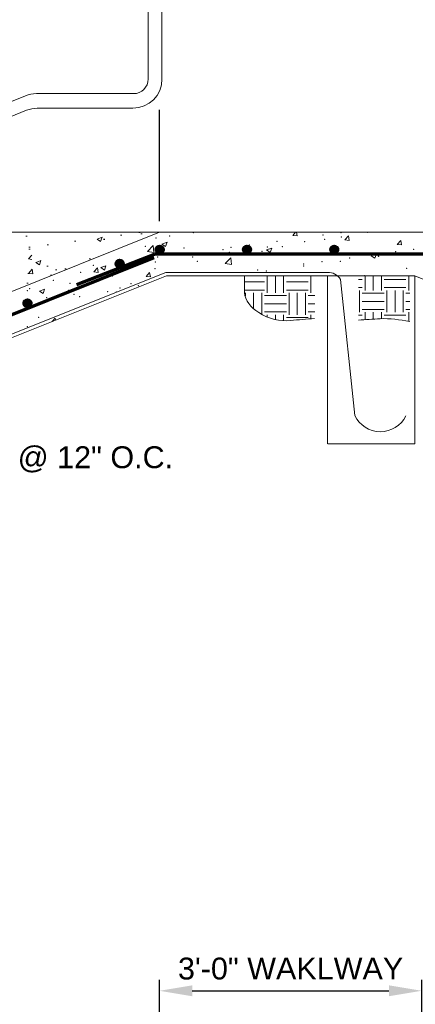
# Model space of a CAD drawing. Header units: feet. Extents: x -981 to -621, y 39 to 285.
# Tile 9 of 19: x -865 to -838, y 184 to 251. Entities that reach past the tile are written whole.
import ezdxf

# ---------------------------------------------------------------- set-up
doc = ezdxf.new("R2010")
doc.units = ezdxf.units.FT
doc.header["$MEASUREMENT"] = 0
doc.linetypes.add('( Border )', pattern=[21.012, 6, -3, 6, -3, 0.012, -3])
doc.linetypes.add('( Dashed )', pattern=[9, 6, -3])
doc.layers.get('DefPoints').update_dxf_attribs({"lineweight": 0})
for name, color, linetype, lineweight in [('C-Detl-Grph-Wt 0', 4, 'Continuous', 0), ('G-ANNO-DIMS', 2, 'Continuous', 0), ('G-ANNO-NOTE', 4, '( Border )', 30), ('G-ANNO-PATT', 250, 'Continuous', 0), ('G-GRID-COOR', 2, 'Continuous', 13), ('S-REIN-RBAR', 1, 'Continuous', 70)]:
    doc.layers.add(name, color=color, linetype=linetype, lineweight=lineweight)
doc.layers.add('G-ANNO-NPLT', color=2, linetype='Continuous', lineweight=0, plot=False)
doc.styles.add("AEC_AC_05ArchDims-CC_1_1'", font='arial.ttf', dxfattribs={"height": 1.5})
doc.styles.add('Style-Arial', font='arial.ttf')
doc.dimstyles.new("AEC_AC_05_Arch-Dims_1_1'", dxfattribs={"dimtxt": 1.5, "dimasz": 2.25, "dimexe": 0.75, "dimexo": 0.75, "dimgap": 0.75, "dimtad": 1, "dimdec": 4, "dimzin": 15, "dimdsep": 46, "dimlunit": 4, "dimtxsty": "AEC_AC_05ArchDims-CC_1_1'", "dimcen": 0.09, "dimclrd": 256, "dimclre": 256, "dimazin": 2, "dimtfac": 0.7, "dimtdec": 4, "dimtix": 1, "dimtmove": 1, "dimatfit": 3, "dimfxl": 1, "dimfrac": 1, "dimtolj": 1, "dimtzin": 15, "dimlwd": 30, "dimlwe": 30, "dimarcsym": 0})

# ---------------------------------------------------------------- blocks, each defined once
blk = doc.blocks.new('*D67')
at = {"layer": 'DefPoints', "color": 0, "transparency": 16777216}
for p in [(-837.571, 184.67, 0), (-855.569, 180.724, 0), (-837.571, 180.724, 0)]:
    blk.add_point(p, dxfattribs=at)
at = {"layer": 'G-ANNO-DIMS', "lineweight": 30, "transparency": 16777216}
for p, q in [((-855.569, 181.474, 0), (-855.569, 185.42, 0)), ((-837.571, 181.474, 0), (-837.571, 185.42, 0)), ((-853.319, 184.67, 0), (-839.821, 184.67, 0))]:
    blk.add_line(p, q, dxfattribs=at)
at = {"layer": 'G-ANNO-DIMS', "transparency": 16777216}
for points in [[(-853.319, 185.045, 0), (-853.319, 184.295, 0), (-855.569, 184.67, 0)], [(-839.821, 185.045, 0), (-839.821, 184.295, 0), (-837.571, 184.67, 0)]]:
    blk.add_solid(points, dxfattribs=at)
at = {"layer": 'G-ANNO-DIMS', "color": 0, "lineweight": 30, "transparency": 16777216, "insert": (-846.57, 186.186, 0), "char_height": 1.5, "attachment_point": 5, "style": "AEC_AC_05ArchDims-CC_1_1'"}
blk.add_mtext('\\A1;3\'-0" WAKLWAY', dxfattribs=at)
blk = doc.blocks.new('*D72')
at = {"layer": 'DefPoints', "color": 0, "transparency": 16777216}
for p in [(-935.558, 269.862, 0), (-855.484, 260.269, 0), (-935.558, 208.705, 0)]:
    blk.add_point(p, dxfattribs=at)
at = {"layer": 'G-ANNO-DIMS', "lineweight": 30, "transparency": 16777216}
for p, q in [((-935.558, 209.455, 0), (-935.558, 270.612, 0)), ((-855.484, 261.019, 0), (-855.484, 270.612, 0)), ((-857.734, 269.862, 0), (-933.308, 269.862, 0))]:
    blk.add_line(p, q, dxfattribs=at)
at = {"layer": 'G-ANNO-DIMS', "transparency": 16777216}
for points in [[(-933.308, 270.237, 0), (-933.308, 269.487, 0), (-935.558, 269.862, 0)], [(-857.734, 270.237, 0), (-857.734, 269.487, 0), (-855.484, 269.862, 0)]]:
    blk.add_solid(points, dxfattribs=at)
at = {"layer": 'G-ANNO-DIMS', "color": 0, "lineweight": 30, "transparency": 16777216, "insert": (-895.521, 271.596, 0), "char_height": 1.5, "attachment_point": 5, "style": "AEC_AC_05ArchDims-CC_1_1'"}
blk.add_mtext('\\A1;DIKE INTERIOR TREADS (SEE TABLE)', dxfattribs=at)

msp = doc.modelspace()

# ---------------------------------------------------------------- hatches: boundary and pattern name
at = {"layer": 'G-ANNO-PATT'}
h = msp.add_hatch(dxfattribs=at)
h.set_pattern_fill('AR-CONC', color=256, style=0, pattern_type=2)
h.set_pattern_definition([(50, (-864.5625, 233.8658), (3.5863, -0.3138), [0.375, -4.125]), (355, (-864.5625, 233.866), (-0.6938, 3.761), [0.3, -3.3]), (100.45, (-864.2636, 233.8397), (2.8925, 3.4472), [0.3187, -3.5057]), (46.184, (-864.5625, 234.866), (5.3362, -0.8276), [0.5625, -6.1875]), (96.636, (-864.118, 234.797), (4.6733, 4.8706), [0.478, -5.2586]), (351.184, (-864.5625, 234.866), (4.6733, 4.8706), [0.45, -4.95]), (21, (-864.0625, 234.6158), (2.9845, -2.0131), [0.375, -4.125]), (326, (-864.0625, 234.616), (1.2166, 3.6258), [0.3, -3.3]), (71.45, (-863.8138, 234.448), (4.2011, 1.6127), [0.3187, -3.5057]), (37.5, (-864.5625, 233.8658), (0.0608, 1.66447), [0, -3.26, 0, -3.35, 0, -3.3125]), (7.5, (-864.5625, 233.8658), (1.31535, 1.97206), [0, -1.91, 0, -3.185, 0, -1.2625]), (327.5, (-865.6775, 233.8658), (2.66911, -0.11277), [0, -1.25, 0, -3.9, 0, -5.175]), (317.5, (-866.1775, 233.8658), (2.91593, 0.50052), [0, -1.625, 0, -2.59, 0, -3.675])])
h.paths.add_polyline_path([(-861.35248, 236.70173), (-861.86348, 236.70173), (-861.86348, 234.66831), (-862.26436, 234.66831), (-862.26436, 236.70173), (-862.61782, 236.70173), (-863.56769, 236.70173), (-863.92252, 236.70173), (-863.92252, 234.66837), (-864.3234, 234.66837), (-864.3234, 236.70173), (-864.83352, 236.70173), (-865.56742, 236.70173), (-865.56742, 232.70226), (-865.56742, 232.70225), (-855.56875, 236.70173)])
h = msp.add_hatch(dxfattribs=at)
h.set_pattern_fill('EARTH', color=256, style=0, pattern_type=2)
h.set_pattern_definition([(0, (-846.8634, 232.7253), (1.5, 1.5), [1.5, -1.5]), (0, (-846.8634, 233.2878), (1.5, 1.5), [1.5, -1.5]), (0, (-846.8634, 233.8503), (1.5, 1.5), [1.5, -1.5]), (90, (-846.6759, 234.0378), (-1.5, 1.5), [1.5, -1.5]), (90, (-846.1134, 234.0378), (-1.5, 1.5), [1.5, -1.5]), (90, (-845.5509, 234.0378), (-1.5, 1.5), [1.5, -1.5])])
edge = h.paths.add_edge_path()
edge.add_line((-844.9107, 230.79046), (-844.9107, 233.71163))
edge.add_line((-844.9107, 233.71163), (-849.70671, 233.71163))
edge.add_line((-849.70671, 233.71163), (-849.70671, 233.68201))
edge.add_line((-849.70671, 233.68201), (-849.70671, 232.57802))
edge.add_spline(control_points=[(-849.70671, 232.57802), (-849.70671, 232.01663), (-849.27642, 231.54252), (-848.74162, 231.1978), (-848.02749, 230.73749), (-847.30694, 230.58949), (-846.55993, 230.65214)], knot_values=[0, 0, 0, 0, 0.4282073, 0.4282073, 0.4282073, 1, 1, 1, 1], degree=3, periodic=0)
edge.add_line((-846.55993, 230.65214), (-844.9107, 230.79046))
h = msp.add_hatch(dxfattribs=at)
h.set_pattern_fill('EARTH', color=256, style=0, pattern_type=2)
h.set_pattern_definition([(0, (-837.149, 232.8928), (1.5, 1.5), [1.5, -1.5]), (0, (-837.149, 233.4553), (1.5, 1.5), [1.5, -1.5]), (0, (-837.149, 234.0178), (1.5, 1.5), [1.5, -1.5]), (90, (-836.9615, 234.2053), (-1.5, 1.5), [1.5, -1.5]), (90, (-836.399, 234.2053), (-1.5, 1.5), [1.5, -1.5]), (90, (-835.8365, 234.2053), (-1.5, 1.5), [1.5, -1.5])])
edge = h.paths.add_edge_path()
edge.add_line((-841.90137, 233.70212), (-841.90137, 230.67556))
edge.add_line((-841.90137, 230.67556), (-840.42897, 230.76226))
edge.add_spline(control_points=[(-840.42897, 230.76226), (-839.74821, 230.80235), (-839.06997, 230.6898), (-838.39313, 230.57348)], knot_values=[0, 0, 0, 0, 1, 1, 1, 1], degree=3, periodic=0)
edge.add_line((-838.39313, 230.57348), (-838.39313, 233.70212))
edge.add_line((-838.39313, 233.70212), (-841.90137, 233.70212))

# ---------------------------------------------------------------- linework, layer by layer
at = {"layer": 'C-Detl-Grph-Wt 0'}
for p, q in [((-855.39902, 255.71489, 0), (-855.39902, 247.20173, 0)), ((-856.3489, 254.25334, 0), (-856.3489, 247.20173, 0)), ((-873.30521, 242.6423, 0), (-864.76421, 246.05868, 0)), ((-864.02143, 246.20173, 0), (-857.3489, 246.20173, 0)), ((-863.9638, 245.20173, 0), (-857.39902, 245.20173, 0)), ((-873.30483, 241.61939, 0), (-864.70658, 245.05868, 0)), ((-855.56875, 236.70173, 0), (-935.55802, 204.70597, 0)), ((-865.56742, 236.70173, 0), (-827.57246, 236.70173, 0)), ((-931.79855, 203.2803, 0), (-855.14422, 233.94212, 0)), ((-931.55855, 203.11781, 0), (-855.098, 233.70212, 0)), ((-855.14422, 233.94212, 0), (-844.03606, 233.94212, 0)), ((-855.098, 233.70212, 0), (-844.03606, 233.70212, 0)), ((-844.03606, 233.70212, 0), (-838.04189, 233.70212, 0)), ((-844.03606, 233.70212, 0), (-844.02838, 222.19073, 0)), ((-761.58133, 203.11781, 0), (-838.04189, 233.70212, 0)), ((-838.04189, 233.70212, 0), (-838.03237, 222.19073, 0)), ((-843.1385, 233.46467, 0), (-842.16295, 224.12485, 0)), ((-844.02362, 222.19073, 0), (-838.03237, 222.19073, 0))]:
    msp.add_line(p, q, dxfattribs=at)
at = {"layer": 'C-Detl-Grph-Wt 0', "extrusion": (-1.05532e-14, 1.96868e-08, 1)}
for centre, radius in [((-857.39902, 247.20173, 0), 2), ((-857.3489, 247.20173, 0), 1)]:
    msp.add_arc(centre, radius, 270, 0, dxfattribs=at)
at = {"layer": 'C-Detl-Grph-Wt 0', "extrusion": (1.37324e-07, -3.4331e-07, 1)}
msp.add_arc((-864.02143, 244.20173, -0.0002), 2, 90, 111.8013123, dxfattribs=at)
at = {"layer": 'C-Detl-Grph-Wt 0', "extrusion": (1.26748e-07, -3.16871e-07, 1)}
msp.add_arc((-863.9638, 243.20173, -0.00019), 2, 90, 111.8013123, dxfattribs=at)
at = {"layer": 'C-Detl-Grph-Wt 0', "extrusion": (0, 0, -1)}
msp.add_arc((844.00115, 232.92482, 0), 1.01791, 88.034619, 148.0136306, dxfattribs=at)
at = {"layer": 'C-Detl-Grph-Wt 0'}
msp.add_arc((-840.40152, 224.96682, 0), 1.95295, 205.5625111, 333.5567194, dxfattribs=at)
at = {"layer": 'G-ANNO-DIMS', "lineweight": 30}
msp.add_line((-855.56875, 237.45173, 0), (-855.56875, 245.09534, 0), dxfattribs=at)
at = {"layer": 'G-ANNO-NPLT', "lineweight": 13}
msp.add_open_spline([(-849.72473, 233.67264, 0), (-849.72473, 233.30464, 0), (-849.72473, 232.93665, 0), (-849.72473, 232.56865, 0), (-849.72473, 232.00726, 0), (-849.29443, 231.53315, 0), (-848.75963, 231.18843, 0), (-848.04551, 230.72812, 0), (-847.32495, 230.58012, 0), (-846.57795, 230.64277, 0), (-846.0282, 230.68887, 0), (-845.47846, 230.73498, 0), (-844.92871, 230.78109, 0)], degree=3, knots=[0, 0, 0, 0, 0.16496996, 0.16496996, 0.16496996, 0.41663522, 0.41663522, 0.41663522, 0.75268823, 0.75268823, 0.75268823, 1, 1, 1, 1], dxfattribs=at)
at = {"layer": 'G-ANNO-NPLT', "lineweight": 18}
msp.add_open_spline([(-841.90137, 230.67556, 0), (-841.41057, 230.70446, 0), (-840.91977, 230.73336, 0), (-840.42897, 230.76226, 0), (-839.74821, 230.80235, 0), (-839.06997, 230.6898, 0), (-838.39313, 230.57348, 0)], degree=3, knots=[0, 0, 0, 0, 0.41892856, 0.41892856, 0.41892856, 1, 1, 1, 1], dxfattribs=at)
at = {"layer": 'G-ANNO-NPLT'}
msp.add_3dface([(-620.8441, 285.13311, -3.51772), (-980.8441, 285.13311, -3.51772), (-980.8441, 39.13311, -3.51772), (-620.8441, 39.13311, -3.51772)], dxfattribs=at)
at = {"layer": 'G-ANNO-PATT'}
for p, q in [((-846.42484, 236.47715, 0), (-846.2364, 236.70173, 0)), ((-846.42484, 236.47715, 0), (-846.12598, 236.451, 0)), ((-846.12598, 236.451, 0), (-846.17223, 236.70173, 0)), ((-842.83854, 236.16339, 0), (-842.5975, 236.45065, 0)), ((-842.53968, 236.13724, 0), (-842.5975, 236.45065, 0)), ((-856.4035, 235.37138, 0), (-856.01406, 235.77726, 0)), ((-855.95881, 235.30242, 0), (-856.01405, 235.77727, 0)), ((-855.40127, 235.87972, 0), (-855.05117, 236.01411, 0)), ((-855.40127, 235.87972, 0), (-855.15256, 235.71196, 0)), ((-855.15256, 235.71196, 0), (-855.05118, 236.01411, 0)), ((-842.83854, 236.16339, 0), (-842.53968, 236.13724, 0)), ((-839.25224, 235.84962, 0), (-839.0112, 236.13689, 0)), ((-839.25224, 235.84962, 0), (-838.95338, 235.82348, 0)), ((-838.95338, 235.82348, 0), (-839.01119, 236.13689, 0)), ((-856.4035, 235.37138, 0), (-855.95881, 235.30242, 0)), ((-848.21562, 235.47928, 0), (-847.86553, 235.61367, 0)), ((-848.21562, 235.47928, 0), (-847.96691, 235.31152, 0)), ((-847.96691, 235.31152, 0), (-847.86553, 235.61367, 0)), ((-841.02997, 235.07884, 0), (-840.67988, 235.21323, 0)), ((-841.02997, 235.07884, 0), (-840.78126, 234.91108, 0)), ((-840.78126, 234.91108, 0), (-840.67988, 235.21323, 0)), ((-859.60238, 234.26706, 0), (-859.25229, 234.40145, 0)), ((-859.35367, 234.0993, 0), (-859.25229, 234.40145, 0)), ((-851.06729, 234.54378, 0), (-850.67785, 234.94966, 0)), ((-851.06729, 234.54378, 0), (-850.62261, 234.47482, 0)), ((-850.62261, 234.47482, 0), (-850.67785, 234.94967, 0)), ((-860.07629, 233.97123, 0), (-859.83524, 234.25849, 0)), ((-860.07629, 233.97123, 0), (-859.77743, 233.94508, 0)), ((-859.77743, 233.94508, 0), (-859.83525, 234.25849, 0)), ((-859.60238, 234.26706, 0), (-859.35367, 234.09931, 0)), ((-856.48999, 233.65747, 0), (-856.24894, 233.94473, 0)), ((-856.48999, 233.65747, 0), (-856.19113, 233.63132, 0)), ((-856.19113, 233.63132, 0), (-856.24894, 233.94473, 0)), ((-863.80349, 232.65441, 0), (-863.4534, 232.78879, 0)), ((-863.80349, 232.65441, 0), (-863.55478, 232.48665, 0)), ((-863.55478, 232.48665, 0), (-863.4534, 232.78879, 0)), ((-862.93125, 230.56881, 0), (-862.72779, 230.81129, 0)), ((-862.70012, 230.66127, 0), (-862.72779, 230.81129, 0))]:
    msp.add_line(p, q, dxfattribs=at)
for p in [(-854.88106, 236.44823, 0), (-853.23834, 236.66257, 0), (-844.35209, 236.49551, 0), (-843.10039, 236.6603, 0), (-843.08395, 236.36522, 0), (-841.30779, 236.70055, 0), (-856.54886, 235.72226, 0), (-855.80552, 236.31051, 0), (-849.4035, 235.83048, 0), (-848.17667, 235.69307, 0), (-847.50984, 236.07979, 0), (-847.13965, 235.6995, 0), (-845.60949, 236.04512, 0), (-844.22372, 236.20003, 0), (-853.87975, 235.60949, 0), (-853.81295, 235.24997, 0), (-851.21064, 235.49671, 0), (-850.77361, 235.31819, 0), (-850.6552, 235.66569, 0), (-850.05558, 235.19898, 0), (-848.54152, 235.38394, 0), (-845.87241, 235.27116, 0), (-843.2033, 235.15839, 0), (-840.54782, 235.07563, 0), (-840.53419, 235.04561, 0), (-839.36433, 235.35327, 0), (-838.11263, 235.51806, 0), (-860.11606, 234.42015, 0), (-856.95831, 234.83587, 0), (-855.86632, 234.64604, 0), (-855.70661, 235.00066, 0), (-853.29914, 234.9981, 0), (-852.97151, 234.69845, 0), (-845.67029, 234.38065, 0), (-845.66744, 234.52345, 0), (-844.41574, 234.68824, 0), (-843.14475, 234.70075, 0), (-842.52208, 234.93755, 0), (-860.98879, 233.95107, 0), (-858.80337, 233.6974, 0), (-858.46326, 234.27116, 0), (-855.88744, 234.19793, 0), (-848.82519, 234.10773, 0), (-848.23747, 234.0286, 0), (-841.51422, 233.71724, 0), (-838.59829, 234.21776, 0), (-862.86076, 233.39283, 0), (-861.7193, 233.19688, 0), (-860.19165, 233.28006, 0), (-857.52253, 233.16728, 0), (-857.02196, 233.0286, 0), (-864.63523, 232.69635, 0), (-864.47563, 232.83398, 0), (-861.80652, 232.72121, 0), (-861.43141, 232.44809, 0), (-859.13741, 232.60843, 0), (-858.52406, 232.60669, 0), (-858.27366, 232.86381, 0), (-864.57677, 232.03399, 0), (-863.61677, 231.93455, 0), (-863.32507, 232.19878, 0), (-861.04959, 232.2866, 0), (-863.85552, 230.85129, 0), (-864.64042, 230.22672, 0)]:
    msp.add_point(p, dxfattribs=at)
at = {"layer": 'G-GRID-COOR', "linetype": '( Dashed )', "ltscale": 0.25}
for p, q in [((-757.58186, 236.70173, 0), (-935.55802, 236.70173, 0)), ((-935.47316, 236.70173, 0), (-757.497, 236.70173, 0))]:
    msp.add_line(p, q, dxfattribs=at)
at = {"layer": 'S-REIN-RBAR'}
for p, q in [((-855.70142, 235.68742, 0), (-855.70142, 235.32466, 0)), ((-855.69361, 235.69355, 0), (-855.69361, 235.31853, 0)), ((-855.6858, 235.69911, 0), (-855.6858, 235.31291, 0)), ((-855.67799, 235.7043, 0), (-855.67799, 235.30779, 0)), ((-855.67017, 235.70898, 0), (-855.67017, 235.30304, 0)), ((-855.66236, 235.7133, 0), (-855.66236, 235.29873, 0)), ((-855.65455, 235.71723, 0), (-855.65455, 235.29479, 0)), ((-855.64674, 235.72086, 0), (-855.64674, 235.29123, 0)), ((-855.63893, 235.72411, 0), (-855.63893, 235.28798, 0)), ((-855.63112, 235.72698, 0), (-855.63112, 235.28504, 0)), ((-855.62331, 235.72961, 0), (-855.62331, 235.28241, 0)), ((-855.61549, 235.73192, 0), (-855.61549, 235.2801, 0)), ((-855.60768, 235.73392, 0), (-855.60768, 235.2781, 0)), ((-855.59987, 235.73567, 0), (-855.59987, 235.27635, 0)), ((-855.59206, 235.7371, 0), (-855.59206, 235.27492, 0)), ((-855.58425, 235.73829, 0), (-855.58425, 235.27373, 0)), ((-855.57644, 235.73923, 0), (-855.57644, 235.27279, 0)), ((-855.56862, 235.73985, 0), (-855.56862, 235.27217, 0)), ((-855.56081, 235.74029, 0), (-855.56081, 235.27179, 0)), ((-855.553, 235.74042, 0), (-855.553, 235.27167, 0)), ((-855.54519, 235.74029, 0), (-855.54519, 235.27179, 0)), ((-855.53738, 235.73985, 0), (-855.53738, 235.27217, 0)), ((-855.5295, 235.73923, 0), (-855.5295, 235.27279, 0)), ((-855.52169, 235.73829, 0), (-855.52169, 235.27373, 0)), ((-855.51388, 235.7371, 0), (-855.51388, 235.27492, 0)), ((-855.50607, 235.73567, 0), (-855.50607, 235.27635, 0)), ((-855.49826, 235.73392, 0), (-855.49826, 235.2781, 0)), ((-855.49045, 235.73192, 0), (-855.49045, 235.2801, 0)), ((-855.48264, 235.72961, 0), (-855.48264, 235.28241, 0)), ((-855.47482, 235.72698, 0), (-855.47482, 235.28504, 0)), ((-855.46701, 235.72411, 0), (-855.46701, 235.28798, 0)), ((-855.4592, 235.72086, 0), (-855.4592, 235.29123, 0)), ((-855.45139, 235.71723, 0), (-855.45139, 235.29479, 0)), ((-855.44358, 235.7133, 0), (-855.44358, 235.29873, 0)), ((-855.43577, 235.70898, 0), (-855.43577, 235.30304, 0)), ((-855.42796, 235.7043, 0), (-855.42796, 235.30779, 0)), ((-855.42014, 235.69911, 0), (-855.42014, 235.31291, 0)), ((-855.41233, 235.69355, 0), (-855.41233, 235.31853, 0)), ((-855.40452, 235.68742, 0), (-855.40452, 235.32466, 0)), ((-849.71271, 235.68742, 0), (-849.71271, 235.32466, 0)), ((-849.7049, 235.69355, 0), (-849.7049, 235.31853, 0)), ((-849.69709, 235.69911, 0), (-849.69709, 235.31291, 0)), ((-849.68928, 235.7043, 0), (-849.68928, 235.30779, 0)), ((-849.68147, 235.70898, 0), (-849.68147, 235.30304, 0)), ((-849.67366, 235.7133, 0), (-849.67366, 235.29873, 0)), ((-849.66584, 235.71723, 0), (-849.66584, 235.29479, 0)), ((-849.65803, 235.72086, 0), (-849.65803, 235.29123, 0)), ((-849.65022, 235.72411, 0), (-849.65022, 235.28798, 0)), ((-849.64241, 235.72698, 0), (-849.64241, 235.28504, 0)), ((-849.6346, 235.72961, 0), (-849.6346, 235.28241, 0)), ((-849.62679, 235.73192, 0), (-849.62679, 235.2801, 0)), ((-849.61898, 235.73392, 0), (-849.61898, 235.2781, 0)), ((-849.61116, 235.73567, 0), (-849.61116, 235.27635, 0)), ((-849.60335, 235.7371, 0), (-849.60335, 235.27492, 0)), ((-849.59554, 235.73829, 0), (-849.59554, 235.27373, 0)), ((-849.58773, 235.73923, 0), (-849.58773, 235.27279, 0)), ((-849.57992, 235.73985, 0), (-849.57992, 235.27217, 0)), ((-849.57211, 235.74029, 0), (-849.57211, 235.27179, 0)), ((-849.5643, 235.74042, 0), (-849.5643, 235.27167, 0)), ((-849.55648, 235.74029, 0), (-849.55648, 235.27179, 0)), ((-849.54867, 235.73985, 0), (-849.54867, 235.27217, 0)), ((-849.5408, 235.73923, 0), (-849.5408, 235.27279, 0)), ((-849.53299, 235.73829, 0), (-849.53299, 235.27373, 0)), ((-849.52518, 235.7371, 0), (-849.52518, 235.27492, 0)), ((-849.51736, 235.73567, 0), (-849.51736, 235.27635, 0)), ((-849.50955, 235.73392, 0), (-849.50955, 235.2781, 0)), ((-849.50174, 235.73192, 0), (-849.50174, 235.2801, 0)), ((-849.49393, 235.72961, 0), (-849.49393, 235.28241, 0)), ((-849.48612, 235.72698, 0), (-849.48612, 235.28504, 0)), ((-849.47831, 235.72411, 0), (-849.47831, 235.28798, 0)), ((-849.4705, 235.72086, 0), (-849.4705, 235.29123, 0)), ((-849.46268, 235.71723, 0), (-849.46268, 235.29479, 0)), ((-849.45487, 235.7133, 0), (-849.45487, 235.29873, 0)), ((-849.44706, 235.70898, 0), (-849.44706, 235.30304, 0)), ((-849.43925, 235.7043, 0), (-849.43925, 235.30779, 0)), ((-849.43144, 235.69911, 0), (-849.43144, 235.31291, 0)), ((-849.42363, 235.69355, 0), (-849.42363, 235.31853, 0)), ((-849.41582, 235.68742, 0), (-849.41582, 235.32466, 0)), ((-843.72407, 235.68742, 0), (-843.72407, 235.32466, 0)), ((-843.71626, 235.69355, 0), (-843.71626, 235.31853, 0)), ((-843.70845, 235.69911, 0), (-843.70845, 235.31291, 0)), ((-843.70064, 235.7043, 0), (-843.70064, 235.30779, 0)), ((-843.69282, 235.70898, 0), (-843.69282, 235.30304, 0)), ((-843.68501, 235.7133, 0), (-843.68501, 235.29873, 0)), ((-843.6772, 235.71723, 0), (-843.6772, 235.29479, 0)), ((-843.66939, 235.72086, 0), (-843.66939, 235.29123, 0)), ((-843.66158, 235.72411, 0), (-843.66158, 235.28798, 0)), ((-843.65377, 235.72698, 0), (-843.65377, 235.28504, 0)), ((-843.64596, 235.72961, 0), (-843.64596, 235.28241, 0)), ((-843.63814, 235.73192, 0), (-843.63814, 235.2801, 0)), ((-843.63033, 235.73392, 0), (-843.63033, 235.2781, 0)), ((-843.62252, 235.73567, 0), (-843.62252, 235.27635, 0)), ((-843.61471, 235.7371, 0), (-843.61471, 235.27492, 0)), ((-843.6069, 235.73829, 0), (-843.6069, 235.27373, 0)), ((-843.59909, 235.73923, 0), (-843.59909, 235.27279, 0)), ((-843.59121, 235.73985, 0), (-843.59121, 235.27217, 0)), ((-843.5834, 235.74029, 0), (-843.5834, 235.27179, 0)), ((-843.57559, 235.74042, 0), (-843.57559, 235.27167, 0)), ((-843.56778, 235.74029, 0), (-843.56778, 235.27179, 0)), ((-843.55997, 235.73985, 0), (-843.55997, 235.27217, 0)), ((-843.55215, 235.73923, 0), (-843.55215, 235.27279, 0)), ((-843.54434, 235.73829, 0), (-843.54434, 235.27373, 0)), ((-843.53653, 235.7371, 0), (-843.53653, 235.27492, 0)), ((-843.52872, 235.73567, 0), (-843.52872, 235.27635, 0)), ((-843.52091, 235.73392, 0), (-843.52091, 235.2781, 0)), ((-843.5131, 235.73192, 0), (-843.5131, 235.2801, 0)), ((-843.50529, 235.72961, 0), (-843.50529, 235.28241, 0)), ((-843.49747, 235.72698, 0), (-843.49747, 235.28504, 0)), ((-843.48966, 235.72411, 0), (-843.48966, 235.28798, 0)), ((-843.48185, 235.72086, 0), (-843.48185, 235.29123, 0)), ((-843.47404, 235.71723, 0), (-843.47404, 235.29479, 0)), ((-843.46623, 235.7133, 0), (-843.46623, 235.29873, 0)), ((-843.45842, 235.70898, 0), (-843.45842, 235.30304, 0)), ((-843.45061, 235.7043, 0), (-843.45061, 235.30779, 0)), ((-843.44279, 235.69911, 0), (-843.44279, 235.31291, 0)), ((-843.43498, 235.69355, 0), (-843.43498, 235.31853, 0)), ((-843.42717, 235.68742, 0), (-843.42717, 235.32466, 0)), ((-855.77953, 235.56606, 0), (-855.77953, 235.44602, 0)), ((-855.77172, 235.59019, 0), (-855.77172, 235.42183, 0)), ((-855.76391, 235.60818, 0), (-855.76391, 235.40384, 0)), ((-855.7561, 235.62299, 0), (-855.7561, 235.38909, 0)), ((-855.74829, 235.63562, 0), (-855.74829, 235.37646, 0)), ((-855.74048, 235.64668, 0), (-855.74048, 235.3654, 0)), ((-855.73267, 235.65649, 0), (-855.73267, 235.35553, 0)), ((-855.72485, 235.66536, 0), (-855.72485, 235.34666, 0)), ((-855.71704, 235.67343, 0), (-855.71704, 235.33866, 0)), ((-855.70923, 235.68074, 0), (-855.70923, 235.33135, 0)), ((-855.39671, 235.68074, 0), (-855.39671, 235.33135, 0)), ((-855.3889, 235.67343, 0), (-855.3889, 235.33866, 0)), ((-855.38109, 235.66536, 0), (-855.38109, 235.34666, 0)), ((-855.37328, 235.65649, 0), (-855.37328, 235.35553, 0)), ((-855.36546, 235.64668, 0), (-855.36546, 235.3654, 0)), ((-855.35765, 235.63562, 0), (-855.35765, 235.37646, 0)), ((-855.34984, 235.62299, 0), (-855.34984, 235.38909, 0)), ((-855.34203, 235.60818, 0), (-855.34203, 235.40384, 0)), ((-855.33422, 235.59019, 0), (-855.33422, 235.42183, 0)), ((-855.32641, 235.56606, 0), (-855.32641, 235.44602, 0)), ((-849.79083, 235.56606, 0), (-849.79083, 235.44602, 0)), ((-849.78302, 235.59019, 0), (-849.78302, 235.42183, 0)), ((-849.77521, 235.60818, 0), (-849.77521, 235.40384, 0)), ((-849.76739, 235.62299, 0), (-849.76739, 235.38909, 0)), ((-849.75958, 235.63562, 0), (-849.75958, 235.37646, 0)), ((-849.75177, 235.64668, 0), (-849.75177, 235.3654, 0)), ((-849.74396, 235.65649, 0), (-849.74396, 235.35553, 0)), ((-849.73615, 235.66536, 0), (-849.73615, 235.34666, 0)), ((-849.72834, 235.67343, 0), (-849.72834, 235.33866, 0)), ((-849.72052, 235.68074, 0), (-849.72052, 235.33135, 0)), ((-849.408, 235.68074, 0), (-849.408, 235.33135, 0)), ((-849.40019, 235.67343, 0), (-849.40019, 235.33866, 0)), ((-849.39238, 235.66536, 0), (-849.39238, 235.34666, 0)), ((-849.38457, 235.65649, 0), (-849.38457, 235.35553, 0)), ((-849.37676, 235.64668, 0), (-849.37676, 235.3654, 0)), ((-849.36895, 235.63562, 0), (-849.36895, 235.37646, 0)), ((-849.36114, 235.62299, 0), (-849.36114, 235.38909, 0)), ((-849.35332, 235.60818, 0), (-849.35332, 235.40384, 0)), ((-849.34551, 235.59019, 0), (-849.34551, 235.42183, 0)), ((-849.3377, 235.56606, 0), (-849.3377, 235.44602, 0)), ((-843.80218, 235.56606, 0), (-843.80218, 235.44602, 0)), ((-843.79437, 235.59019, 0), (-843.79437, 235.42183, 0)), ((-843.78656, 235.60818, 0), (-843.78656, 235.40384, 0)), ((-843.77875, 235.62299, 0), (-843.77875, 235.38909, 0)), ((-843.77094, 235.63562, 0), (-843.77094, 235.37646, 0)), ((-843.76313, 235.64668, 0), (-843.76313, 235.3654, 0)), ((-843.75532, 235.65649, 0), (-843.75532, 235.35553, 0)), ((-843.7475, 235.66536, 0), (-843.7475, 235.34666, 0)), ((-843.73969, 235.67343, 0), (-843.73969, 235.33866, 0)), ((-843.73188, 235.68074, 0), (-843.73188, 235.33135, 0)), ((-843.41936, 235.68074, 0), (-843.41936, 235.33135, 0)), ((-843.41155, 235.67343, 0), (-843.41155, 235.33866, 0)), ((-843.40374, 235.66536, 0), (-843.40374, 235.34666, 0)), ((-843.39593, 235.65649, 0), (-843.39593, 235.35553, 0)), ((-843.38811, 235.64668, 0), (-843.38811, 235.3654, 0)), ((-843.3803, 235.63562, 0), (-843.3803, 235.37646, 0)), ((-843.37249, 235.62299, 0), (-843.37249, 235.38909, 0)), ((-843.36468, 235.60818, 0), (-843.36468, 235.40384, 0)), ((-843.35687, 235.59019, 0), (-843.35687, 235.42183, 0)), ((-843.34906, 235.56606, 0), (-843.34906, 235.44602, 0)), ((-858.53779, 234.58657, 0), (-858.53117, 234.46671, 0)), ((-858.53129, 234.61113, 0), (-858.52217, 234.44303, 0)), ((-858.52448, 234.62956, 0), (-858.51336, 234.42547, 0)), ((-858.51748, 234.64475, 0), (-858.50474, 234.41122, 0)), ((-858.5103, 234.65781, 0), (-858.49624, 234.39903, 0)), ((-858.50324, 234.66925, 0), (-858.48786, 234.38841, 0)), ((-858.49592, 234.67949, 0), (-858.47949, 234.37891, 0)), ((-858.48855, 234.68874, 0), (-858.47124, 234.37047, 0)), ((-858.48124, 234.69724, 0), (-858.46299, 234.36297, 0)), ((-858.4738, 234.70499, 0), (-858.4548, 234.35604, 0)), ((-858.46637, 234.71199, 0), (-858.44662, 234.34985, 0)), ((-858.45893, 234.71855, 0), (-858.43856, 234.3441, 0)), ((-858.45143, 234.72455, 0), (-858.43043, 234.33891, 0)), ((-858.44393, 234.73018, 0), (-858.42237, 234.33417, 0)), ((-858.43643, 234.7353, 0), (-858.41425, 234.32998, 0)), ((-858.42881, 234.73999, 0), (-858.40625, 234.32604, 0)), ((-858.42125, 234.74436, 0), (-858.39825, 234.32254, 0)), ((-858.41362, 234.74849, 0), (-858.39019, 234.31948, 0)), ((-858.406, 234.75211, 0), (-858.38219, 234.31661, 0)), ((-858.39831, 234.75536, 0), (-858.37432, 234.31404, 0)), ((-858.39069, 234.75842, 0), (-858.36632, 234.31186, 0)), ((-858.383, 234.76117, 0), (-858.35844, 234.30998, 0)), ((-858.37532, 234.76355, 0), (-858.35057, 234.30836, 0)), ((-858.36763, 234.76573, 0), (-858.34257, 234.30704, 0)), ((-858.35988, 234.76767, 0), (-858.33476, 234.30604, 0)), ((-858.35213, 234.76917, 0), (-858.32695, 234.30536, 0)), ((-858.34438, 234.77061, 0), (-858.31907, 234.30479, 0)), ((-858.33663, 234.77154, 0), (-858.3112, 234.30467, 0)), ((-858.32888, 234.77248, 0), (-858.30339, 234.30467, 0)), ((-858.32113, 234.77304, 0), (-858.29558, 234.30498, 0)), ((-858.31326, 234.77329, 0), (-858.28783, 234.30554, 0)), ((-858.30545, 234.77336, 0), (-858.28008, 234.30629, 0)), ((-858.29751, 234.77317, 0), (-858.27214, 234.30736, 0)), ((-858.2897, 234.77261, 0), (-858.26445, 234.30879, 0)), ((-858.28189, 234.77192, 0), (-858.25671, 234.31036, 0)), ((-858.27395, 234.77092, 0), (-858.24896, 234.31217, 0)), ((-858.26614, 234.76961, 0), (-858.24121, 234.31442, 0)), ((-858.25821, 234.76798, 0), (-858.23358, 234.31679, 0)), ((-858.25027, 234.76611, 0), (-858.2259, 234.31954, 0)), ((-858.24227, 234.76392, 0), (-858.21821, 234.3226, 0)), ((-858.23433, 234.76142, 0), (-858.21059, 234.32592, 0)), ((-858.2264, 234.75855, 0), (-858.20296, 234.32954, 0)), ((-858.2184, 234.75536, 0), (-858.1954, 234.33354, 0)), ((-858.21034, 234.75192, 0), (-858.18784, 234.33798, 0)), ((-858.20234, 234.74799, 0), (-858.18028, 234.34266, 0)), ((-858.19428, 234.7438, 0), (-858.17272, 234.34785, 0)), ((-858.18615, 234.73905, 0), (-858.16516, 234.35341, 0)), ((-858.17809, 234.73386, 0), (-858.15772, 234.35947, 0)), ((-858.16997, 234.72818, 0), (-858.15022, 234.36604, 0)), ((-858.16184, 234.72199, 0), (-858.14272, 234.37304, 0)), ((-858.15359, 234.71511, 0), (-858.13535, 234.38078, 0)), ((-858.14535, 234.70749, 0), (-858.12797, 234.38922, 0)), ((-858.1371, 234.69905, 0), (-858.12066, 234.39847, 0)), ((-858.12872, 234.68962, 0), (-858.11341, 234.40872, 0)), ((-858.12035, 234.67906, 0), (-858.10623, 234.42022, 0)), ((-858.11179, 234.66681, 0), (-858.09904, 234.43328, 0)), ((-858.10329, 234.65244, 0), (-858.0921, 234.4484, 0)), ((-858.09441, 234.63494, 0), (-858.08523, 234.46684, 0)), ((-858.08535, 234.61125, 0), (-858.07879, 234.49146, 0)), ((-864.86477, 231.87468, 0), (-864.85758, 231.75482, 0)), ((-864.85827, 231.89918, 0), (-864.84839, 231.7312, 0)), ((-864.85152, 231.91761, 0), (-864.83952, 231.71358, 0)), ((-864.84458, 231.93286, 0), (-864.8309, 231.69933, 0)), ((-864.83752, 231.94592, 0), (-864.82227, 231.6872, 0)), ((-864.8304, 231.95742, 0), (-864.81396, 231.67658, 0)), ((-864.82321, 231.9676, 0), (-864.80546, 231.66733, 0)), ((-864.8159, 231.97698, 0), (-864.79721, 231.65883, 0)), ((-864.80865, 231.98548, 0), (-864.78897, 231.65133, 0)), ((-864.80121, 231.99323, 0), (-864.78072, 231.64446, 0)), ((-864.79378, 232.00041, 0), (-864.77253, 231.63821, 0)), ((-864.7864, 232.00704, 0), (-864.76434, 231.63259, 0)), ((-864.7789, 232.01297, 0), (-864.75622, 231.62746, 0)), ((-864.77147, 232.0186, 0), (-864.74816, 231.62277, 0)), ((-864.76384, 232.02372, 0), (-864.74003, 231.61859, 0)), ((-864.75634, 232.02847, 0), (-864.73197, 231.61465, 0)), ((-864.74878, 232.03285, 0), (-864.72397, 231.61121, 0)), ((-864.74116, 232.03697, 0), (-864.71591, 231.60809, 0)), ((-864.7336, 232.04072, 0), (-864.70798, 231.60534, 0)), ((-864.72591, 232.04409, 0), (-864.69998, 231.60284, 0)), ((-864.71829, 232.04709, 0), (-864.6921, 231.60072, 0)), ((-864.71066, 232.04978, 0), (-864.6841, 231.59884, 0)), ((-864.70291, 232.05234, 0), (-864.67623, 231.59728, 0)), ((-864.69523, 232.05453, 0), (-864.66829, 231.59597, 0)), ((-864.6876, 232.0564, 0), (-864.66042, 231.59503, 0)), ((-864.67985, 232.05803, 0), (-864.65248, 231.59428, 0)), ((-864.67204, 232.05947, 0), (-864.64467, 231.59378, 0)), ((-864.66436, 232.06059, 0), (-864.63686, 231.59365, 0)), ((-864.65655, 232.0614, 0), (-864.62905, 231.59372, 0)), ((-864.64873, 232.06197, 0), (-864.62124, 231.59403, 0)), ((-864.64098, 232.06234, 0), (-864.61343, 231.59465, 0)), ((-864.63317, 232.06234, 0), (-864.60561, 231.59547, 0)), ((-864.6253, 232.06222, 0), (-864.59787, 231.59659, 0)), ((-864.61743, 232.06178, 0), (-864.59012, 231.59797, 0)), ((-864.60955, 232.06097, 0), (-864.58237, 231.59959, 0)), ((-864.60162, 232.05997, 0), (-864.57468, 231.60147, 0)), ((-864.59374, 232.05872, 0), (-864.56699, 231.60378, 0)), ((-864.5858, 232.05722, 0), (-864.55931, 231.60615, 0)), ((-864.57781, 232.05534, 0), (-864.55162, 231.6089, 0)), ((-864.56993, 232.05322, 0), (-864.544, 231.61203, 0)), ((-864.562, 232.05084, 0), (-864.53631, 231.6154, 0)), ((-864.554, 232.04803, 0), (-864.52875, 231.61909, 0)), ((-864.546, 232.04484, 0), (-864.52113, 231.62309, 0)), ((-864.53794, 232.04134, 0), (-864.51363, 231.62752, 0)), ((-864.52987, 232.03753, 0), (-864.50607, 231.63227, 0)), ((-864.52181, 232.03328, 0), (-864.49857, 231.63746, 0)), ((-864.51369, 232.0286, 0), (-864.491, 231.64308, 0)), ((-864.50557, 232.02341, 0), (-864.48357, 231.64915, 0)), ((-864.49738, 232.01785, 0), (-864.47613, 231.65565, 0)), ((-864.48925, 232.01166, 0), (-864.4687, 231.66277, 0)), ((-864.48094, 232.00485, 0), (-864.46138, 231.67052, 0)), ((-864.47269, 231.99716, 0), (-864.45401, 231.67902, 0)), ((-864.46445, 231.98879, 0), (-864.4467, 231.68827, 0)), ((-864.45601, 231.97948, 0), (-864.43951, 231.6987, 0)), ((-864.44764, 231.96885, 0), (-864.43239, 231.71014, 0)), ((-864.43901, 231.95673, 0), (-864.42533, 231.7232, 0)), ((-864.43039, 231.94236, 0), (-864.41839, 231.73845, 0)), ((-864.42158, 231.92492, 0), (-864.41164, 231.75682, 0)), ((-864.41233, 231.90124, 0), (-864.40533, 231.78144, 0))]:
    msp.add_line(p, q, dxfattribs=at)
at = {"layer": 'S-REIN-RBAR', "linetype": 'Continuous'}
for p, q in [((-861.23887, 233.10127, 0), (-855.92108, 235.20193, 0)), ((-837.21881, 235.20193, 0), (-855.92108, 235.20193, 0)), ((-855.95351, 234.93234, 0), (-933.50161, 203.91302, 0))]:
    msp.add_line(p, q, dxfattribs=at)
at = {"layer": 'S-REIN-RBAR'}
for centre in [(-855.55297, 235.50602, 0), (-849.56427, 235.50602, 0), (-843.57562, 235.50602, 0), (-858.3083, 234.53899, 0), (-864.63497, 231.82802, 0)]:
    msp.add_circle(centre, 0.23434, dxfattribs=at)

# ---------------------------------------------------------------- texts
at = {"layer": 'G-ANNO-NOTE', "insert": (-868.21884, 222.01431, 0), "char_height": 1.5, "attachment_point": 1, "style": 'Style-Arial'}
msp.add_mtext('#4 @ 12" O.C.', dxfattribs=at)

# ---------------------------------------------------------------- dimensions: what is measured, and where the dimension line sits
at = {"layer": 'G-ANNO-DIMS', "lineweight": 30}
dim = msp.add_linear_dim(base=(-935.55802, 269.86214, 0), p1=(-855.48389, 260.26929, 0), p2=(-935.55802, 208.70544, 0), angle=180, text='DIKE INTERIOR TREADS (SEE TABLE)', dimstyle="AEC_AC_05_Arch-Dims_1_1'", dxfattribs=at)
dim.commit()
dim.dimension.update_dxf_attribs({"geometry": '*D72', "text_midpoint": (-895.52095, 271.59594, 0)})
dim = msp.add_linear_dim(base=(-837.57134, 184.6701, 0), p1=(-855.56891, 180.72413, 0), p2=(-837.57134, 180.72413, 0), text='3\'-0" WAKLWAY', dimstyle="AEC_AC_05_Arch-Dims_1_1'", dxfattribs=at)
dim.commit()
dim.dimension.update_dxf_attribs({"geometry": '*D67', "text_midpoint": (-846.57013, 186.18647, 0)})

doc.saveas('drawing.dxf')
